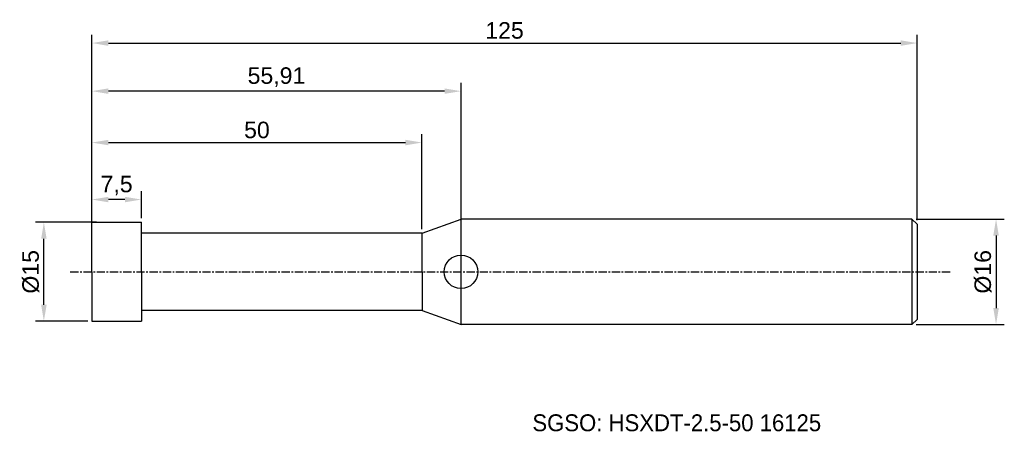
# Model space of a CAD drawing. Header units: millimetres. Extents: x 7846 to 7995, y 6079 to 6141.
import ezdxf
from ezdxf.enums import TextEntityAlignment as Align

# ---------------------------------------------------------------- set-up
doc = ezdxf.new("R2010")
doc.units = ezdxf.units.MM
doc.linetypes.add('CENTER', pattern=[2, 1.25, -0.25, 0.25, -0.25])
for name, color, linetype, lineweight in [('SK1', 4, 'Continuous', 25), ('SK4', 2, 'Continuous', 25), ('SK6', 5, 'Continuous', 25)]:
    doc.layers.add(name, color=color, linetype=linetype, lineweight=lineweight)
doc.styles.add('MS PGothic', font='txt')
doc.styles.get("Standard").update_dxf_attribs({"font": 'arial.ttf'})
doc.dimstyles.new('ISO-25', dxfattribs={"dimtxt": 2.5, "dimasz": 2.5, "dimexe": 1.25, "dimexo": 0.625, "dimtad": 1, "dimtxsty": 'Standard', "dimcen": 2.5, "dimadec": 0, "dimazin": 0, "dimtfac": 1, "dimtmove": 0, "dimatfit": 3, "dimfxl": 1, "dimarcsym": 0})

# ---------------------------------------------------------------- blocks, each defined once
blk = doc.blocks.new('*D27')
at = {"color": 0, "linetype": 'ByBlock', "lineweight": -2, "transparency": 16777216}
for p, q in [((7981.68, 6111.29), (7995.04, 6111.29)), ((7993.79, 6108.79), (7993.79, 6097.79)), ((7981.68, 6095.29), (7995.04, 6095.29))]:
    blk.add_line(p, q, dxfattribs=at)
at = {"color": 0, "linetype": 'ByBlock', "transparency": 16777216}
for points in [[(7993.38, 6108.79), (7994.21, 6108.79), (7993.79, 6111.29)], [(7993.38, 6097.79), (7994.21, 6097.79), (7993.79, 6095.29)]]:
    blk.add_solid(points, dxfattribs=at)
at = {"layer": 'Defpoints', "color": 0, "linetype": 'ByBlock', "transparency": 16777216}
for p in [(7981.05, 6111.29), (7981.05, 6095.29), (7993.79, 6095.29)]:
    blk.add_point(p, dxfattribs=at)
at = {"color": 0, "linetype": 'ByBlock', "transparency": 16777216, "insert": (7991.82, 6103.29), "char_height": 2.5, "attachment_point": 5, "rotation": 90}
blk.add_mtext('{\\fArial|b0|i0|c134|p34;%%C}16', dxfattribs=at)
blk = doc.blocks.new('*D32')
at = {"color": 0, "linetype": 'ByBlock', "lineweight": -2, "transparency": 16777216}
for p, q in [((7856.85, 6103.91), (7856.85, 6139.2)), ((7859.35, 6137.95), (7979.35, 6137.95)), ((7981.85, 6111.11), (7981.85, 6139.2))]:
    blk.add_line(p, q, dxfattribs=at)
at = {"color": 0, "linetype": 'ByBlock', "transparency": 16777216}
for points in [[(7859.35, 6138.36), (7859.35, 6137.53), (7856.85, 6137.95)], [(7979.35, 6138.36), (7979.35, 6137.53), (7981.85, 6137.95)]]:
    blk.add_solid(points, dxfattribs=at)
at = {"layer": 'Defpoints', "color": 0, "linetype": 'ByBlock', "transparency": 16777216}
for p in [(7981.85, 6137.95), (7981.85, 6110.49), (7856.85, 6103.29)]:
    blk.add_point(p, dxfattribs=at)
at = {"color": 0, "linetype": 'ByBlock', "transparency": 16777216, "insert": (7919.35, 6139.85), "char_height": 2.5, "attachment_point": 5}
blk.add_mtext('125', dxfattribs=at)
blk = doc.blocks.new('*D38')
at = {"color": 0, "linetype": 'ByBlock', "lineweight": -2, "transparency": 16777216}
for p, q in [((7856.85, 6111.41), (7856.85, 6115.49)), ((7861.85, 6114.24), (7859.35, 6114.24)), ((7864.35, 6111.41), (7864.35, 6115.49))]:
    blk.add_line(p, q, dxfattribs=at)
at = {"color": 0, "linetype": 'ByBlock', "transparency": 16777216}
for points in [[(7859.35, 6114.65), (7859.35, 6113.82), (7856.85, 6114.24)], [(7861.85, 6114.65), (7861.85, 6113.82), (7864.35, 6114.24)]]:
    blk.add_solid(points, dxfattribs=at)
at = {"layer": 'Defpoints', "color": 0, "linetype": 'ByBlock', "transparency": 16777216}
for p in [(7856.85, 6114.24), (7856.85, 6110.79), (7864.35, 6110.79)]:
    blk.add_point(p, dxfattribs=at)
at = {"color": 0, "linetype": 'ByBlock', "transparency": 16777216, "insert": (7860.6, 6116.36), "char_height": 2.5, "attachment_point": 5}
blk.add_mtext('7,5', dxfattribs=at)
blk = doc.blocks.new('*D39')
at = {"color": 0, "linetype": 'ByBlock', "lineweight": -2, "transparency": 16777216}
for p, q in [((7856.85, 6107.66), (7856.85, 6124.12)), ((7906.85, 6109.76), (7906.85, 6124.12)), ((7859.35, 6122.87), (7904.35, 6122.87))]:
    blk.add_line(p, q, dxfattribs=at)
at = {"color": 0, "linetype": 'ByBlock', "transparency": 16777216}
for points in [[(7859.35, 6123.29), (7859.35, 6122.46), (7856.85, 6122.87)], [(7904.35, 6123.29), (7904.35, 6122.46), (7906.85, 6122.87)]]:
    blk.add_solid(points, dxfattribs=at)
at = {"layer": 'Defpoints', "color": 0, "linetype": 'ByBlock', "transparency": 16777216}
for p in [(7906.85, 6122.87), (7906.85, 6109.14), (7856.85, 6107.04)]:
    blk.add_point(p, dxfattribs=at)
at = {"color": 0, "linetype": 'ByBlock', "transparency": 16777216, "insert": (7881.85, 6124.77), "char_height": 2.5, "attachment_point": 5}
blk.add_mtext('50', dxfattribs=at)
blk = doc.blocks.new('*D50')
at = {"color": 0, "linetype": 'ByBlock', "lineweight": -2, "transparency": 16777216}
for p, q in [((7856.85, 6108.41), (7856.85, 6131.91)), ((7910.26, 6130.66), (7859.35, 6130.66)), ((7912.76, 6110.9), (7912.76, 6131.91))]:
    blk.add_line(p, q, dxfattribs=at)
at = {"color": 0, "linetype": 'ByBlock', "transparency": 16777216}
for points in [[(7859.35, 6131.08), (7859.35, 6130.25), (7856.85, 6130.66)], [(7910.26, 6131.08), (7910.26, 6130.25), (7912.76, 6130.66)]]:
    blk.add_solid(points, dxfattribs=at)
at = {"layer": 'Defpoints', "color": 0, "linetype": 'ByBlock', "transparency": 16777216}
for p in [(7856.85, 6130.66), (7912.76, 6110.27), (7856.85, 6107.79)]:
    blk.add_point(p, dxfattribs=at)
at = {"color": 0, "linetype": 'ByBlock', "transparency": 16777216, "insert": (7884.81, 6132.79), "char_height": 2.5, "attachment_point": 5}
blk.add_mtext('55,91', dxfattribs=at)
blk = doc.blocks.new('*D51')
at = {"color": 0, "linetype": 'ByBlock', "lineweight": -2, "transparency": 16777216}
for p, q in [((7857.54, 6110.79), (7848.33, 6110.79)), ((7849.58, 6098.29), (7849.58, 6108.29)), ((7856.23, 6095.79), (7848.33, 6095.79))]:
    blk.add_line(p, q, dxfattribs=at)
at = {"color": 0, "linetype": 'ByBlock', "transparency": 16777216}
for points in [[(7849.17, 6108.29), (7850, 6108.29), (7849.58, 6110.79)], [(7849.17, 6098.29), (7850, 6098.29), (7849.58, 6095.79)]]:
    blk.add_solid(points, dxfattribs=at)
at = {"layer": 'Defpoints', "color": 0, "linetype": 'ByBlock', "transparency": 16777216}
for p in [(7849.58, 6110.79), (7858.16, 6110.79), (7856.85, 6095.79)]:
    blk.add_point(p, dxfattribs=at)
at = {"color": 0, "linetype": 'ByBlock', "transparency": 16777216, "insert": (7847.61, 6103.29), "char_height": 2.5, "attachment_point": 5, "rotation": 90}
blk.add_mtext('%%C15', dxfattribs=at)

msp = doc.modelspace()

# ---------------------------------------------------------------- linework, layer by layer
at = {"color": 4, "linetype": 'ByBlock'}
for p, q in [((7906.853, 6109.138), (7912.76, 6111.288)), ((7912.76, 6095.288), (7912.76, 6111.288)), ((7856.853, 6103.288), (7856.853, 6110.788)), ((7856.853, 6110.788), (7864.353, 6110.788)), ((7864.353, 6103.288), (7864.353, 6110.788)), ((7864.353, 6103.288), (7864.353, 6110.788)), ((7906.853, 6109.138), (7864.353, 6109.138)), ((7906.853, 6103.288), (7906.853, 6109.138)), ((7856.853, 6103.288), (7856.853, 6095.788)), ((7864.353, 6103.288), (7864.353, 6095.788)), ((7906.853, 6103.288), (7906.853, 6097.438)), ((7906.853, 6097.438), (7864.353, 6097.438)), ((7906.853, 6097.438), (7912.76, 6095.288)), ((7856.853, 6095.788), (7864.353, 6095.788))]:
    msp.add_line(p, q, dxfattribs=at)
msp.add_circle((7912.76, 6103.288), 2.535, dxfattribs=at)
at = {"layer": 'SK1', "linetype": 'Continuous'}
for p, q in [((7981.053, 6111.288), (7912.76, 6111.288)), ((7981.053, 6111.288), (7981.853, 6110.488)), ((7981.053, 6111.288), (7981.053, 6095.288)), ((7981.853, 6110.488), (7981.853, 6096.088)), ((7981.053, 6095.288), (7912.76, 6095.288)), ((7981.853, 6096.088), (7981.053, 6095.288))]:
    msp.add_line(p, q, dxfattribs=at)
at = {"layer": 'SK4', "linetype": 'CENTER'}
msp.add_line((7853.589, 6103.288), (7987.043, 6103.288), dxfattribs=at)

# ---------------------------------------------------------------- texts
at = {"layer": 'SK6', "color": 5, "linetype": 'Continuous', "style": 'MS PGothic'}
msp.add_text('SGSO: HSXDT-2.5-50 16125', height=2.55961, dxfattribs=at).set_placement((7923.569, 6078.369), align=Align.BOTTOM_LEFT)

# ---------------------------------------------------------------- dimensions: what is measured, and where the dimension line sits
at = {"linetype": 'ByBlock'}
for base, p1, p2, picture, middle in [((7981.853, 6137.948), (7856.853, 6103.288), (7981.853, 6110.488), '*D32', (7919.353, 6139.85)), ((7856.853, 6130.663), (7912.76, 6110.271), (7856.853, 6107.788), '*D50', (7884.807, 6132.791)), ((7856.853, 6114.238), (7864.353, 6110.788), (7856.853, 6110.788), '*D38', (7860.603, 6116.36))]:
    dim = msp.add_linear_dim(base=base, p1=p1, p2=p2, dimstyle='ISO-25', dxfattribs=at)
    dim.commit()
    dim.dimension.update_dxf_attribs({"geometry": picture, "text_midpoint": middle})
dim = msp.add_linear_dim(base=(7906.853, 6122.873), p1=(7856.853, 6107.038), p2=(7906.853, 6109.138), dimstyle='ISO-25', dxfattribs=at)
dim.commit()
dim.dimension.update_dxf_attribs({"geometry": '*D39', "text_midpoint": (7881.853, 6122.873), "dimtype": 160})
dim = msp.add_linear_dim(base=(7993.793, 6095.288), p1=(7981.053, 6111.288), p2=(7981.053, 6095.288), angle=90, text='{\\fArial|b0|i0|c134|p34;%%C}<>', dimstyle='ISO-25', dxfattribs=at)
dim.commit()
dim.dimension.update_dxf_attribs({"geometry": '*D27', "text_midpoint": (7993.793, 6103.288), "dimtype": 160})
dim = msp.add_linear_dim(base=(7849.582, 6110.788), p1=(7856.853, 6095.788), p2=(7858.162, 6110.788), angle=90, text='%%C<>', dimstyle='ISO-25', dxfattribs=at)
dim.commit()
dim.dimension.update_dxf_attribs({"geometry": '*D51', "text_midpoint": (7847.61, 6103.288)})

doc.saveas('drawing.dxf')
